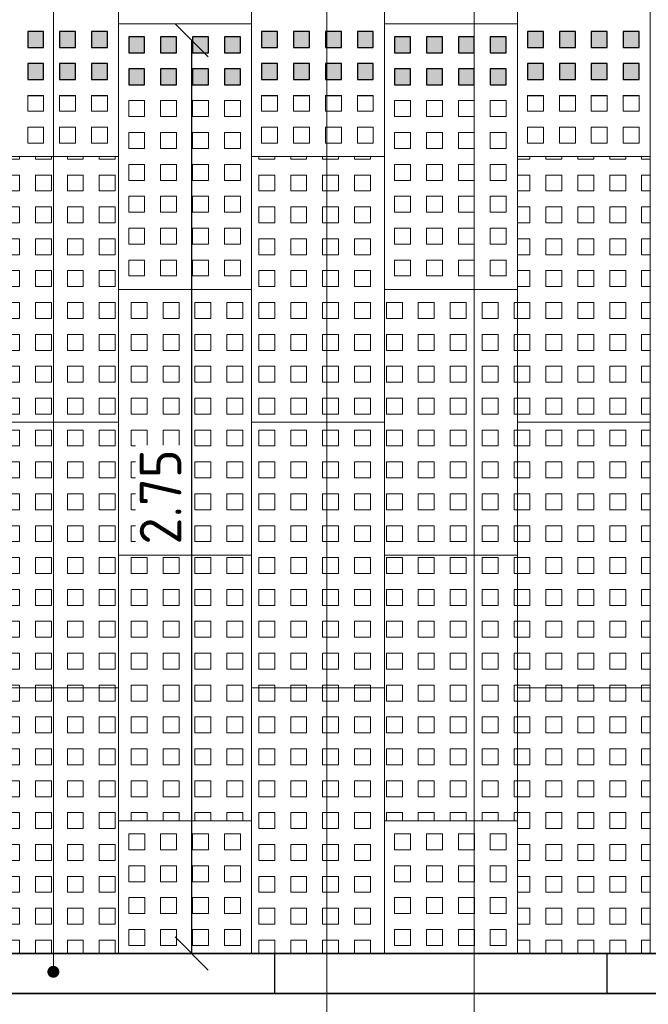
# Model space of a CAD drawing. Header units: metres. Extents: x -890 to 5635, y -951 to 6976.
# Tile 38 of 58: x 45.65 to 47.55, y 15.73 to 18.7. Entities that reach past the tile are written whole.
import ezdxf
from ezdxf import colors
from ezdxf.entities.mleader import LeaderData, LeaderLine
from ezdxf.math import Vec2, Vec3

# ---------------------------------------------------------------- set-up
doc = ezdxf.new("R2010")
doc.units = ezdxf.units.M
for name, color, linetype, lineweight in [('N-WE-VH-KANTOPSLUITING_OPSLUITBAND_120X250-G', 3, 'Continuous', 25), ('N-WE-VH-KANTOPSLUITING_OPSLUITBAND_120X250-S', 3, 'Continuous', 25), ('N-WE-VH-KANTOPSLUITING_VOORKANTBAND_OB_120x250-G', 3, 'Continuous', 35), ('N-WE-VH-VERHARDING_TEGEL_GRAS-A', 11, 'Continuous', 13), ('N-WE-VH-VERHARDING_TEGEL_GRAS-A2', 252, 'Continuous', 25), ('N-WE-VH-VERHARDING_TEGEL_GRAS-G', 70, 'Continuous', 15), ('X-XX-AL-AANPIJLING-T18', 10, 'Continuous', 18)]:
    doc.layers.add(name, color=color, linetype=linetype, lineweight=lineweight)
doc.layers.add('TM00_MAATVOERING', color=1, linetype='Continuous')
doc.styles.add('NLCS-ISO', font='NLCS-ISO.ttf')
doc.styles.add('NLCS-ISO-M20-T50', font='NLCS-ISO.ttf', dxfattribs={"height": 0.1})
doc.dimstyles.new('NLCS RODOR-DIM-050', dxfattribs={"dimscale": 0.05, "dimtxt": 2.5, "dimasz": 2, "dimexe": 1.25, "dimexo": 0.625, "dimtad": 1, "dimzin": 1, "dimdsep": 46, "dimtxsty": 'NLCS-ISO', "dimblk": 'OBLIQUE', "dimcen": 0, "dimse1": 1, "dimse2": 1, "dimclrd": 256, "dimclre": 1, "dimclrt": 256, "dimadec": 0, "dimazin": 0, "dimtfac": 1, "dimtmove": 2, "dimatfit": 3, "dimfxl": 1, "dimtfill": 1, "dimtolj": 1, "dimtzin": 0, "dimlwd": -1, "dimlwe": -1, "dimarcsym": 0})

# ---------------------------------------------------------------- blocks, each defined once
blk = doc.blocks.new('SVH-OPSLUITBAND_120X250_L1000_HD-MM')
for p, q in [((0, 120), (1000, 120)), ((0, 0), (0, 120)), ((1000, 0), (1000, 120)), ((0, 0), (1000, 0))]:
    blk.add_line(p, q)
blk = doc.blocks.new('TTE tegel')
at = {"layer": 'N-WE-VH-VERHARDING_TEGEL_GRAS-A'}
h = blk.add_hatch(dxfattribs=at)
h.set_pattern_fill('AVH-GRASTEGEL', color=256, scale=0.12, pattern_type=2)
h.set_pattern_definition([(0, (61.35034, 14.72604), (0, 0.048), [0.048, -0.048]), (90, (61.35034, 14.72604), (-0.048, 3e-18), [0.048, -0.048])])
h.paths.add_polyline_path([(61.3199, 14.6856), (61.3199, 15.4856), (61.7199, 15.4856), (61.7199, 14.6856)])
at = {"layer": 'N-WE-VH-VERHARDING_TEGEL_GRAS-G', "flags": 128}
blk.add_lwpolyline([(61.3199, 14.6856), (61.3199, 15.4856), (61.7199, 15.4856), (61.7199, 14.6856)], close=True, dxfattribs=at)
blk = doc.blocks.new('_Oblique')
at = {"color": 0, "linetype": 'ByBlock', "lineweight": -2}
blk.add_line((-0.5, -0.5), (0.5, 0.5), dxfattribs=at)
blk = doc.blocks.new('*D24')
at = {"layer": 'Defpoints', "color": 0, "transparency": 16777216}
for p in [(46.1725, 18.6356), (46.1725, 18.6356), (46.1725, 15.8856)]:
    blk.add_point(p, dxfattribs=at)
at = {"layer": 'TM00_MAATVOERING', "transparency": 16777216}
blk.add_line((46.1725, 15.8856), (46.1725, 18.6356), dxfattribs=at)
at = {"layer": 'TM00_MAATVOERING', "transparency": 16777216, "xscale": 0.1, "yscale": 0.1, "zscale": 0.1}
for p, rotation in [((46.1725, 18.6356), 90), ((46.1725, 15.8856), 270)]:
    blk.add_blockref('_Oblique', p, dxfattribs=dict(at, rotation=rotation))
at = {"layer": 'TM00_MAATVOERING', "transparency": 16777216, "insert": (46.0787, 17.2606), "char_height": 0.125, "attachment_point": 5, "rotation": 90, "style": 'NLCS-ISO', "bg_fill": 3, "box_fill_scale": 1.1, "bg_fill_color": 256, "bg_fill_true_color": 13158600, "bg_fill_transparency": 0}
blk.add_mtext('\\A1;2.75', dxfattribs=at)
blk = doc.blocks.new('_Dot')
at = {"color": 0, "linetype": 'ByBlock', "lineweight": -2}
blk.add_line((-0.5, 0), (-1, 0), dxfattribs=at)
at = {"color": 0, "linetype": 'ByBlock', "const_width": 0.5}
blk.add_lwpolyline([(-0.25, 0, 1), (0.25, 0, 1)], format="xyb", close=True, dxfattribs=at)

msp = doc.modelspace()

# ---------------------------------------------------------------- hatches: boundary and pattern name
at = {"layer": 'N-WE-VH-VERHARDING_TEGEL_GRAS-A'}
h = msp.add_hatch(dxfattribs=at)
h.set_pattern_fill('AVH-GRASTEGEL', color=256, scale=0.12, pattern_type=2)
h.set_pattern_definition([(0, (45.982945, 15.52604), (0, 0.048), [0.048, -0.048]), (90, (45.982945, 15.52604), (-0.048, 3e-18), [0.048, -0.048])])
h.paths.add_polyline_path([(45.9525, 15.8856), (45.9525, 16.2856), (46.3525, 16.2856), (46.3525, 15.8856)])
h = msp.add_hatch(dxfattribs=at)
h.set_pattern_fill('AVH-GRASTEGEL', color=256, scale=0.12, pattern_type=2)
h.set_pattern_definition([(0, (46.782945, 15.52604), (0, 0.048), [0.048, -0.048]), (90, (46.782945, 15.52604), (-0.048, 3e-18), [0.048, -0.048])])
h.paths.add_polyline_path([(46.7525, 15.8856), (46.7525, 16.2856), (47.1525, 16.2856), (47.1525, 15.8856)])

# ---------------------------------------------------------------- linework, layer by layer
at = {"layer": 'N-WE-VH-KANTOPSLUITING_OPSLUITBAND_120X250-G'}
msp.add_lwpolyline([(48.4225, 15.7656), (43.9225, 15.7656)], dxfattribs=at)
at = {"layer": 'N-WE-VH-KANTOPSLUITING_VOORKANTBAND_OB_120x250-G'}
msp.add_lwpolyline([(48.4225, 15.8856), (43.9225, 15.8856)], dxfattribs=at)
at = {"layer": 'N-WE-VH-VERHARDING_TEGEL_GRAS-A', "linetype": 'Continuous'}
for p, q in [((45.6789, 18.422), (45.6789, 18.47)), ((45.7269, 18.422), (45.7269, 18.47)), ((45.7749, 18.422), (45.7749, 18.47)), ((45.8229, 18.422), (45.8229, 18.47)), ((45.8709, 18.422), (45.8709, 18.47)), ((45.9189, 18.422), (45.9189, 18.47)), ((45.9829, 18.454), (46.0309, 18.454)), ((45.9829, 18.406), (45.9829, 18.454)), ((46.0309, 18.406), (46.0309, 18.454)), ((46.0789, 18.454), (46.1269, 18.454)), ((46.0789, 18.406), (46.0789, 18.454)), ((46.1269, 18.406), (46.1269, 18.454)), ((46.1749, 18.454), (46.2229, 18.454)), ((46.1749, 18.406), (46.1749, 18.454)), ((46.2229, 18.406), (46.2229, 18.454)), ((46.2709, 18.454), (46.3189, 18.454)), ((46.2709, 18.406), (46.2709, 18.454)), ((46.3189, 18.406), (46.3189, 18.454)), ((46.3829, 18.422), (46.3829, 18.47)), ((46.4309, 18.422), (46.4309, 18.47)), ((46.4789, 18.422), (46.4789, 18.47)), ((46.5269, 18.422), (46.5269, 18.47)), ((46.5749, 18.422), (46.5749, 18.47)), ((46.6229, 18.422), (46.6229, 18.47)), ((46.6709, 18.422), (46.6709, 18.47)), ((46.7189, 18.422), (46.7189, 18.47)), ((46.7829, 18.454), (46.8309, 18.454)), ((46.7829, 18.406), (46.7829, 18.454)), ((46.8309, 18.406), (46.8309, 18.454)), ((46.8789, 18.454), (46.9269, 18.454)), ((46.8789, 18.406), (46.8789, 18.454)), ((46.9269, 18.406), (46.9269, 18.454)), ((46.9749, 18.454), (47.0229, 18.454)), ((46.9749, 18.406), (46.9749, 18.454)), ((47.0229, 18.406), (47.0229, 18.454)), ((47.0709, 18.454), (47.1189, 18.454)), ((47.0709, 18.406), (47.0709, 18.454)), ((47.1189, 18.406), (47.1189, 18.454)), ((47.1829, 18.422), (47.1829, 18.47)), ((47.2309, 18.422), (47.2309, 18.47)), ((47.2789, 18.422), (47.2789, 18.47)), ((47.3269, 18.422), (47.3269, 18.47)), ((47.3749, 18.422), (47.3749, 18.47)), ((47.4229, 18.422), (47.4229, 18.47)), ((47.4709, 18.422), (47.4709, 18.47)), ((47.5189, 18.422), (47.5189, 18.47)), ((45.6789, 18.422), (45.7269, 18.422)), ((45.7749, 18.422), (45.8229, 18.422)), ((45.8709, 18.422), (45.9189, 18.422)), ((46.3829, 18.422), (46.4309, 18.422)), ((46.4789, 18.422), (46.5269, 18.422)), ((46.5749, 18.422), (46.6229, 18.422)), ((46.6709, 18.422), (46.7189, 18.422)), ((47.1829, 18.422), (47.2309, 18.422)), ((47.2789, 18.422), (47.3269, 18.422)), ((47.3749, 18.422), (47.4229, 18.422)), ((47.4709, 18.422), (47.5189, 18.422)), ((45.9829, 18.406), (46.0309, 18.406)), ((46.0789, 18.406), (46.1269, 18.406)), ((46.1749, 18.406), (46.2229, 18.406)), ((46.2709, 18.406), (46.3189, 18.406)), ((46.7829, 18.406), (46.8309, 18.406)), ((46.8789, 18.406), (46.9269, 18.406)), ((46.9749, 18.406), (47.0229, 18.406)), ((47.0709, 18.406), (47.1189, 18.406)), ((45.6789, 18.374), (45.7269, 18.374)), ((45.6789, 18.326), (45.6789, 18.374)), ((45.7269, 18.326), (45.7269, 18.374)), ((45.7749, 18.374), (45.8229, 18.374)), ((45.7749, 18.326), (45.7749, 18.374)), ((45.8229, 18.326), (45.8229, 18.374)), ((45.8709, 18.374), (45.9189, 18.374)), ((45.8709, 18.326), (45.8709, 18.374)), ((45.9189, 18.326), (45.9189, 18.374)), ((45.9829, 18.358), (46.0309, 18.358)), ((45.9829, 18.31), (45.9829, 18.358)), ((46.0309, 18.31), (46.0309, 18.358)), ((46.0789, 18.358), (46.1269, 18.358)), ((46.0789, 18.31), (46.0789, 18.358)), ((46.1269, 18.31), (46.1269, 18.358)), ((46.1749, 18.358), (46.2229, 18.358)), ((46.1749, 18.31), (46.1749, 18.358)), ((46.2229, 18.31), (46.2229, 18.358)), ((46.2709, 18.358), (46.3189, 18.358)), ((46.2709, 18.31), (46.2709, 18.358)), ((46.3189, 18.31), (46.3189, 18.358)), ((46.3829, 18.374), (46.4309, 18.374)), ((46.3829, 18.326), (46.3829, 18.374)), ((46.4309, 18.326), (46.4309, 18.374)), ((46.4789, 18.374), (46.5269, 18.374)), ((46.4789, 18.326), (46.4789, 18.374)), ((46.5269, 18.326), (46.5269, 18.374)), ((46.5749, 18.374), (46.6229, 18.374)), ((46.5749, 18.326), (46.5749, 18.374)), ((46.6229, 18.326), (46.6229, 18.374)), ((46.6709, 18.374), (46.7189, 18.374)), ((46.6709, 18.326), (46.6709, 18.374)), ((46.7189, 18.326), (46.7189, 18.374)), ((46.7829, 18.358), (46.8309, 18.358)), ((46.7829, 18.31), (46.7829, 18.358)), ((46.8309, 18.31), (46.8309, 18.358)), ((46.8789, 18.358), (46.9269, 18.358)), ((46.8789, 18.31), (46.8789, 18.358)), ((46.9269, 18.31), (46.9269, 18.358)), ((46.9749, 18.358), (47.0229, 18.358)), ((46.9749, 18.31), (46.9749, 18.358)), ((47.0229, 18.31), (47.0229, 18.358)), ((47.0709, 18.358), (47.1189, 18.358)), ((47.0709, 18.31), (47.0709, 18.358)), ((47.1189, 18.31), (47.1189, 18.358)), ((47.1829, 18.374), (47.2309, 18.374)), ((47.1829, 18.326), (47.1829, 18.374)), ((47.2309, 18.326), (47.2309, 18.374)), ((47.2789, 18.374), (47.3269, 18.374)), ((47.2789, 18.326), (47.2789, 18.374)), ((47.3269, 18.326), (47.3269, 18.374)), ((47.3749, 18.374), (47.4229, 18.374)), ((47.3749, 18.326), (47.3749, 18.374)), ((47.4229, 18.326), (47.4229, 18.374)), ((47.4709, 18.374), (47.5189, 18.374)), ((47.4709, 18.326), (47.4709, 18.374)), ((47.5189, 18.326), (47.5189, 18.374)), ((45.6789, 18.326), (45.7269, 18.326)), ((45.7749, 18.326), (45.8229, 18.326)), ((45.8709, 18.326), (45.9189, 18.326)), ((46.3829, 18.326), (46.4309, 18.326)), ((46.4789, 18.326), (46.5269, 18.326)), ((46.5749, 18.326), (46.6229, 18.326)), ((46.6709, 18.326), (46.7189, 18.326)), ((47.1829, 18.326), (47.2309, 18.326)), ((47.2789, 18.326), (47.3269, 18.326)), ((47.3749, 18.326), (47.4229, 18.326)), ((47.4709, 18.326), (47.5189, 18.326)), ((45.9829, 18.31), (46.0309, 18.31)), ((46.0789, 18.31), (46.1269, 18.31)), ((46.1749, 18.31), (46.2229, 18.31)), ((46.2709, 18.31), (46.3189, 18.31)), ((46.7829, 18.31), (46.8309, 18.31)), ((46.8789, 18.31), (46.9269, 18.31)), ((46.9749, 18.31), (47.0229, 18.31)), ((47.0709, 18.31), (47.1189, 18.31)), ((45.9829, 18.262), (46.0309, 18.262)), ((45.9829, 18.214), (45.9829, 18.262)), ((46.0309, 18.214), (46.0309, 18.262)), ((46.0789, 18.262), (46.1269, 18.262)), ((46.0789, 18.214), (46.0789, 18.262)), ((46.1269, 18.214), (46.1269, 18.262)), ((46.1749, 18.262), (46.2229, 18.262)), ((46.1749, 18.214), (46.1749, 18.262)), ((46.2229, 18.214), (46.2229, 18.262)), ((46.2709, 18.262), (46.3189, 18.262)), ((46.2709, 18.214), (46.2709, 18.262)), ((46.3189, 18.214), (46.3189, 18.262)), ((46.7829, 18.262), (46.8309, 18.262)), ((46.7829, 18.214), (46.7829, 18.262)), ((46.8309, 18.214), (46.8309, 18.262)), ((46.8789, 18.262), (46.9269, 18.262)), ((46.8789, 18.214), (46.8789, 18.262)), ((46.9269, 18.214), (46.9269, 18.262)), ((46.9749, 18.262), (47.0229, 18.262)), ((46.9749, 18.214), (46.9749, 18.262)), ((47.0229, 18.214), (47.0229, 18.262)), ((47.0709, 18.262), (47.1189, 18.262)), ((47.0709, 18.214), (47.0709, 18.262)), ((47.1189, 18.214), (47.1189, 18.262)), ((45.9829, 18.214), (46.0309, 18.214)), ((46.0789, 18.214), (46.1269, 18.214)), ((46.1749, 18.214), (46.2229, 18.214)), ((46.2709, 18.214), (46.3189, 18.214)), ((46.7829, 18.214), (46.8309, 18.214)), ((46.8789, 18.214), (46.9269, 18.214)), ((46.9749, 18.214), (47.0229, 18.214)), ((47.0709, 18.214), (47.1189, 18.214)), ((45.9829, 18.166), (46.0309, 18.166)), ((45.9829, 18.118), (45.9829, 18.166)), ((46.0309, 18.118), (46.0309, 18.166)), ((46.0789, 18.166), (46.1269, 18.166)), ((46.0789, 18.118), (46.0789, 18.166)), ((46.1269, 18.118), (46.1269, 18.166)), ((46.1749, 18.166), (46.2229, 18.166)), ((46.1749, 18.118), (46.1749, 18.166)), ((46.2229, 18.118), (46.2229, 18.166)), ((46.2709, 18.166), (46.3189, 18.166)), ((46.2709, 18.118), (46.2709, 18.166)), ((46.3189, 18.118), (46.3189, 18.166)), ((46.7829, 18.166), (46.8309, 18.166)), ((46.7829, 18.118), (46.7829, 18.166)), ((46.8309, 18.118), (46.8309, 18.166)), ((46.8789, 18.166), (46.9269, 18.166)), ((46.8789, 18.118), (46.8789, 18.166)), ((46.9269, 18.118), (46.9269, 18.166)), ((46.9749, 18.166), (47.0229, 18.166)), ((46.9749, 18.118), (46.9749, 18.166)), ((47.0229, 18.118), (47.0229, 18.166)), ((47.0709, 18.166), (47.1189, 18.166)), ((47.0709, 18.118), (47.0709, 18.166)), ((47.1189, 18.118), (47.1189, 18.166)), ((45.9829, 18.118), (46.0309, 18.118)), ((46.0789, 18.118), (46.1269, 18.118)), ((46.1749, 18.118), (46.2229, 18.118)), ((46.2709, 18.118), (46.3189, 18.118)), ((46.7829, 18.118), (46.8309, 18.118)), ((46.8789, 18.118), (46.9269, 18.118)), ((46.9749, 18.118), (47.0229, 18.118)), ((47.0709, 18.118), (47.1189, 18.118)), ((45.9829, 18.07), (46.0309, 18.07)), ((45.9829, 18.022), (45.9829, 18.07)), ((46.0309, 18.022), (46.0309, 18.07)), ((46.0789, 18.07), (46.1269, 18.07)), ((46.0789, 18.022), (46.0789, 18.07)), ((46.1269, 18.022), (46.1269, 18.07)), ((46.1749, 18.07), (46.2229, 18.07)), ((46.1749, 18.022), (46.1749, 18.07)), ((46.2229, 18.022), (46.2229, 18.07)), ((46.2709, 18.07), (46.3189, 18.07)), ((46.2709, 18.022), (46.2709, 18.07)), ((46.3189, 18.022), (46.3189, 18.07)), ((46.7829, 18.07), (46.8309, 18.07)), ((46.7829, 18.022), (46.7829, 18.07)), ((46.8309, 18.022), (46.8309, 18.07)), ((46.8789, 18.07), (46.9269, 18.07)), ((46.8789, 18.022), (46.8789, 18.07)), ((46.9269, 18.022), (46.9269, 18.07)), ((46.9749, 18.07), (47.0229, 18.07)), ((46.9749, 18.022), (46.9749, 18.07)), ((47.0229, 18.022), (47.0229, 18.07)), ((47.0709, 18.07), (47.1189, 18.07)), ((47.0709, 18.022), (47.0709, 18.07)), ((47.1189, 18.022), (47.1189, 18.07)), ((45.9829, 18.022), (46.0309, 18.022)), ((46.0789, 18.022), (46.1269, 18.022)), ((46.1749, 18.022), (46.2229, 18.022)), ((46.2709, 18.022), (46.3189, 18.022)), ((46.7829, 18.022), (46.8309, 18.022)), ((46.8789, 18.022), (46.9269, 18.022)), ((46.9749, 18.022), (47.0229, 18.022)), ((47.0709, 18.022), (47.1189, 18.022)), ((45.9829, 17.974), (46.0309, 17.974)), ((45.9829, 17.926), (45.9829, 17.974)), ((46.0309, 17.926), (46.0309, 17.974)), ((46.0789, 17.974), (46.1269, 17.974)), ((46.0789, 17.926), (46.0789, 17.974)), ((46.1269, 17.926), (46.1269, 17.974)), ((46.1749, 17.974), (46.2229, 17.974)), ((46.1749, 17.926), (46.1749, 17.974)), ((46.2229, 17.926), (46.2229, 17.974)), ((46.2709, 17.974), (46.3189, 17.974)), ((46.2709, 17.926), (46.2709, 17.974)), ((46.3189, 17.926), (46.3189, 17.974)), ((46.7829, 17.974), (46.8309, 17.974)), ((46.7829, 17.926), (46.7829, 17.974)), ((46.8309, 17.926), (46.8309, 17.974)), ((46.8789, 17.974), (46.9269, 17.974)), ((46.8789, 17.926), (46.8789, 17.974)), ((46.9269, 17.926), (46.9269, 17.974)), ((46.9749, 17.974), (47.0229, 17.974)), ((46.9749, 17.926), (46.9749, 17.974)), ((47.0229, 17.926), (47.0229, 17.974)), ((47.0709, 17.974), (47.1189, 17.974)), ((47.0709, 17.926), (47.0709, 17.974)), ((47.1189, 17.926), (47.1189, 17.974)), ((45.9829, 17.926), (46.0309, 17.926)), ((46.0789, 17.926), (46.1269, 17.926)), ((46.1749, 17.926), (46.2229, 17.926)), ((46.2709, 17.926), (46.3189, 17.926)), ((46.7829, 17.926), (46.8309, 17.926)), ((46.8789, 17.926), (46.9269, 17.926)), ((46.9749, 17.926), (47.0229, 17.926)), ((47.0709, 17.926), (47.1189, 17.926))]:
    msp.add_line(p, q, dxfattribs=at)
at = {"layer": 'N-WE-VH-VERHARDING_TEGEL_GRAS-A', "color": 251}
for points in [[(45.6789, 18.662), (45.7269, 18.662), (45.6789, 18.614), (45.7269, 18.614)], [(45.7749, 18.662), (45.8229, 18.662), (45.7749, 18.614), (45.8229, 18.614)], [(45.8709, 18.662), (45.9189, 18.662), (45.8709, 18.614), (45.9189, 18.614)], [(46.3829, 18.662), (46.4309, 18.662), (46.3829, 18.614), (46.4309, 18.614)], [(46.4789, 18.662), (46.5269, 18.662), (46.4789, 18.614), (46.5269, 18.614)], [(46.5749, 18.662), (46.6229, 18.662), (46.5749, 18.614), (46.6229, 18.614)], [(46.6709, 18.662), (46.7189, 18.662), (46.6709, 18.614), (46.7189, 18.614)], [(47.1829, 18.662), (47.2309, 18.662), (47.1829, 18.614), (47.2309, 18.614)], [(47.2789, 18.662), (47.3269, 18.662), (47.2789, 18.614), (47.3269, 18.614)], [(47.3749, 18.662), (47.4229, 18.662), (47.3749, 18.614), (47.4229, 18.614)], [(47.4709, 18.662), (47.5189, 18.662), (47.4709, 18.614), (47.5189, 18.614)], [(46.2709, 18.646), (46.3189, 18.646), (46.2709, 18.598), (46.3189, 18.598)], [(46.7829, 18.646), (46.8309, 18.646), (46.7829, 18.598), (46.8309, 18.598)], [(46.8789, 18.646), (46.9269, 18.646), (46.8789, 18.598), (46.9269, 18.598)], [(46.9749, 18.646), (47.0229, 18.646), (46.9749, 18.598), (47.0229, 18.598)], [(47.0709, 18.646), (47.1189, 18.646), (47.0709, 18.598), (47.1189, 18.598)], [(45.6789, 18.566), (45.7269, 18.566), (45.6789, 18.518), (45.7269, 18.518)], [(45.7749, 18.566), (45.8229, 18.566), (45.7749, 18.518), (45.8229, 18.518)], [(45.8709, 18.566), (45.9189, 18.566), (45.8709, 18.518), (45.9189, 18.518)], [(46.3829, 18.566), (46.4309, 18.566), (46.3829, 18.518), (46.4309, 18.518)], [(46.4789, 18.566), (46.5269, 18.566), (46.4789, 18.518), (46.5269, 18.518)], [(46.5749, 18.566), (46.6229, 18.566), (46.5749, 18.518), (46.6229, 18.518)], [(46.6709, 18.566), (46.7189, 18.566), (46.6709, 18.518), (46.7189, 18.518)], [(47.1829, 18.566), (47.2309, 18.566), (47.1829, 18.518), (47.2309, 18.518)], [(47.2789, 18.566), (47.3269, 18.566), (47.2789, 18.518), (47.3269, 18.518)], [(47.3749, 18.566), (47.4229, 18.566), (47.3749, 18.518), (47.4229, 18.518)], [(47.4709, 18.566), (47.5189, 18.566), (47.4709, 18.518), (47.5189, 18.518)], [(46.2709, 18.55), (46.3189, 18.55), (46.2709, 18.502), (46.3189, 18.502)], [(46.7829, 18.55), (46.8309, 18.55), (46.7829, 18.502), (46.8309, 18.502)], [(46.8789, 18.55), (46.9269, 18.55), (46.8789, 18.502), (46.9269, 18.502)], [(46.9749, 18.55), (47.0229, 18.55), (46.9749, 18.502), (47.0229, 18.502)], [(47.0709, 18.55), (47.1189, 18.55), (47.0709, 18.502), (47.1189, 18.502)]]:
    msp.add_solid(points, dxfattribs=at)
at = {"layer": 'N-WE-VH-VERHARDING_TEGEL_GRAS-A2', "color": 252, "linetype": 'Continuous', "true_color": 0x939598}
for p, q in [((45.6789, 18.47), (45.7269, 18.47)), ((45.7749, 18.47), (45.8229, 18.47)), ((45.8709, 18.47), (45.9189, 18.47)), ((46.3829, 18.47), (46.4309, 18.47)), ((46.4789, 18.47), (46.5269, 18.47)), ((46.5749, 18.47), (46.6229, 18.47)), ((46.6709, 18.47), (46.7189, 18.47)), ((47.1829, 18.47), (47.2309, 18.47)), ((47.2789, 18.47), (47.3269, 18.47)), ((47.3749, 18.47), (47.4229, 18.47)), ((47.4709, 18.47), (47.5189, 18.47))]:
    msp.add_line(p, q, dxfattribs=at)
at = {"layer": 'N-WE-VH-VERHARDING_TEGEL_GRAS-A2', "color": 11, "linetype": 'Continuous'}
for points in [[(45.6789, 18.662), (45.6789, 18.614), (45.7269, 18.614), (45.7269, 18.662)], [(45.7749, 18.662), (45.7749, 18.614), (45.8229, 18.614), (45.8229, 18.662)], [(45.8709, 18.662), (45.8709, 18.614), (45.9189, 18.614), (45.9189, 18.662)], [(46.3829, 18.662), (46.3829, 18.614), (46.4309, 18.614), (46.4309, 18.662)], [(46.4789, 18.662), (46.4789, 18.614), (46.5269, 18.614), (46.5269, 18.662)], [(46.5749, 18.662), (46.5749, 18.614), (46.6229, 18.614), (46.6229, 18.662)], [(46.6709, 18.662), (46.6709, 18.614), (46.7189, 18.614), (46.7189, 18.662)], [(47.1829, 18.662), (47.1829, 18.614), (47.2309, 18.614), (47.2309, 18.662)], [(47.2789, 18.662), (47.2789, 18.614), (47.3269, 18.614), (47.3269, 18.662)], [(47.3749, 18.662), (47.3749, 18.614), (47.4229, 18.614), (47.4229, 18.662)], [(47.4709, 18.662), (47.4709, 18.614), (47.5189, 18.614), (47.5189, 18.662)], [(45.9829, 18.646), (45.9829, 18.598), (46.0309, 18.598), (46.0309, 18.646)], [(46.0789, 18.646), (46.0789, 18.598), (46.1269, 18.598), (46.1269, 18.646)], [(46.1749, 18.646), (46.1749, 18.598), (46.2229, 18.598), (46.2229, 18.646)], [(46.2709, 18.646), (46.2709, 18.598), (46.3189, 18.598), (46.3189, 18.646)], [(46.7829, 18.646), (46.7829, 18.598), (46.8309, 18.598), (46.8309, 18.646)], [(46.8789, 18.646), (46.8789, 18.598), (46.9269, 18.598), (46.9269, 18.646)], [(46.9749, 18.646), (46.9749, 18.598), (47.0229, 18.598), (47.0229, 18.646)], [(47.0709, 18.646), (47.0709, 18.598), (47.1189, 18.598), (47.1189, 18.646)], [(45.6789, 18.566), (45.6789, 18.518), (45.7269, 18.518), (45.7269, 18.566)], [(45.7749, 18.566), (45.7749, 18.518), (45.8229, 18.518), (45.8229, 18.566)], [(45.8709, 18.566), (45.8709, 18.518), (45.9189, 18.518), (45.9189, 18.566)], [(46.3829, 18.566), (46.3829, 18.518), (46.4309, 18.518), (46.4309, 18.566)], [(46.4789, 18.566), (46.4789, 18.518), (46.5269, 18.518), (46.5269, 18.566)], [(46.5749, 18.566), (46.5749, 18.518), (46.6229, 18.518), (46.6229, 18.566)], [(46.6709, 18.566), (46.6709, 18.518), (46.7189, 18.518), (46.7189, 18.566)], [(47.1829, 18.566), (47.1829, 18.518), (47.2309, 18.518), (47.2309, 18.566)], [(47.2789, 18.566), (47.2789, 18.518), (47.3269, 18.518), (47.3269, 18.566)], [(47.3749, 18.566), (47.3749, 18.518), (47.4229, 18.518), (47.4229, 18.566)], [(47.4709, 18.566), (47.4709, 18.518), (47.5189, 18.518), (47.5189, 18.566)], [(45.9829, 18.55), (45.9829, 18.502), (46.0309, 18.502), (46.0309, 18.55)], [(46.0789, 18.55), (46.0789, 18.502), (46.1269, 18.502), (46.1269, 18.55)], [(46.1749, 18.55), (46.1749, 18.502), (46.2229, 18.502), (46.2229, 18.55)], [(46.2709, 18.55), (46.2709, 18.502), (46.3189, 18.502), (46.3189, 18.55)], [(46.7829, 18.55), (46.7829, 18.502), (46.8309, 18.502), (46.8309, 18.55)], [(46.8789, 18.55), (46.8789, 18.502), (46.9269, 18.502), (46.9269, 18.55)], [(46.9749, 18.55), (46.9749, 18.502), (47.0229, 18.502), (47.0229, 18.55)], [(47.0709, 18.55), (47.0709, 18.502), (47.1189, 18.502), (47.1189, 18.55)]]:
    msp.add_lwpolyline(points, close=True, dxfattribs=at)
at = {"layer": 'N-WE-VH-VERHARDING_TEGEL_GRAS-G', "flags": 128}
for points in [[(45.9525, 18.6856), (45.9525, 19.4856), (46.3525, 19.4856), (46.3525, 18.6856)], [(46.7525, 18.6856), (46.7525, 19.4856), (47.1525, 19.4856), (47.1525, 18.6856)], [(45.5525, 18.2856), (45.5525, 19.0856), (45.9525, 19.0856), (45.9525, 18.2856)], [(46.3525, 18.2856), (46.3525, 19.0856), (46.7525, 19.0856), (46.7525, 18.2856)], [(47.1525, 18.2856), (47.1525, 19.0856), (47.5525, 19.0856), (47.5525, 18.2856)], [(45.9525, 17.8856), (45.9525, 18.6856), (46.3525, 18.6856), (46.3525, 17.8856)], [(46.7525, 17.8856), (46.7525, 18.6856), (47.1525, 18.6856), (47.1525, 17.8856)], [(45.9525, 15.8856), (45.9525, 16.2856), (46.3525, 16.2856), (46.3525, 15.8856)], [(46.7525, 15.8856), (46.7525, 16.2856), (47.1525, 16.2856), (47.1525, 15.8856)], [(43.9225, 15.7656), (43.9225, 12.942), (48.7525, 12.942), (48.7525, 15.7656)]]:
    msp.add_lwpolyline(points, close=True, dxfattribs=at)

# ---------------------------------------------------------------- block references
at = {"layer": 'N-WE-VH-KANTOPSLUITING_OPSLUITBAND_120X250-S', "xscale": 0.001, "yscale": 0.001, "zscale": 0.001}
for p in [(45.4225, 15.7656), (46.4225, 15.7656), (47.4225, 15.7656)]:
    msp.add_blockref('SVH-OPSLUITBAND_120X250_L1000_HD-MM', p, dxfattribs=at)
at = {"layer": 'N-WE-VH-VERHARDING_TEGEL_GRAS-A'}
for p in [(-15.7674, 2.8), (-14.9674, 2.8), (-14.1674, 2.8), (-15.3674, 2.4), (-14.5674, 2.4), (-15.7674, 2), (-14.9674, 2), (-14.1674, 2), (-15.3674, 1.6), (-14.5674, 1.6), (-15.7674, 1.2), (-14.9674, 1.2), (-14.1674, 1.2)]:
    msp.add_blockref('TTE tegel', p, dxfattribs=at)

# ---------------------------------------------------------------- leaders
at = {"layer": 'X-XX-AL-AANPIJLING-T18'}
ml = msp.add_multileader_mtext('Standard', dxfattribs=at)
ml.set_content('nieuw aan te planten boom, zie plantsoenlijst', color=2, style='NLCS-ISO-M20-T50')
ml.set_leader_properties(color=256, linetype='ByLayer', lineweight=-1)
ml.set_arrow_properties(name='DOT')
ml.build(insert=Vec2(0, 0))
ml.multileader.update_dxf_attribs({"text_left_attachment_type": 3, "text_right_attachment_type": 5, "dogleg_length": 0.036, "arrow_head_size": 0.036})
ctx = ml.context
ctx.base_point, ctx.char_height, ctx.arrow_head_size, ctx.landing_gap_size, ctx.plane_origin, ctx.plane_x_axis, ctx.plane_y_axis = Vec3(46.5789, 21.2216), 0.09, 0.036, 0.045, Vec3(46.5789, 13.3755), Vec3(0, 1), Vec3(-1, 0)
ctx.left_attachment, ctx.right_attachment = 3, 5
notes = []
notes.append((ctx, [(0, (1, 1, 0), (46.5789, 21.1856), (0, 1), 0.036, [(0, [(46.5789, 13.3755)], 0, [])])]))
ctx.mtext.insert, ctx.mtext.text_direction, ctx.mtext.rotation, ctx.mtext.flow_direction = Vec3(46.5204, 21.2666), Vec3(0, 1), 1.570796, 5
ml = msp.add_multileader_mtext('Standard', dxfattribs=at)
ml.set_content('blokhaag, zie plantsoenlijst', color=2, style='NLCS-ISO-M20-T50')
ml.set_leader_properties(color=256, linetype='ByLayer', lineweight=-1)
ml.set_arrow_properties(name='DOT')
ml.build(insert=Vec2(0, 0))
ml.multileader.update_dxf_attribs({"text_left_attachment_type": 3, "text_right_attachment_type": 5, "dogleg_length": 0.036, "arrow_head_size": 0.036})
ctx = ml.context
ctx.base_point, ctx.char_height, ctx.arrow_head_size, ctx.landing_gap_size, ctx.plane_origin, ctx.plane_x_axis, ctx.plane_y_axis = Vec3(47.0223, 21.2216), 0.09, 0.036, 0.045, Vec3(47.0223, 15.492), Vec3(0, 1), Vec3(-1, 0)
ctx.left_attachment, ctx.right_attachment = 3, 5
notes.append((ctx, [(0, (1, 1, 0), (47.0223, 21.1856), (0, 1), 0.036, [(0, [(47.0223, 15.234)], 0, [])])]))
ctx.mtext.insert, ctx.mtext.text_direction, ctx.mtext.rotation, ctx.mtext.flow_direction = Vec3(46.9638, 21.2666), Vec3(0, 1), 1.570796, 5
for ctx, leaders in notes:
    for number, flags, end, landing, length, lines in leaders:
        leader = LeaderData()
        leader.index, (leader.has_last_leader_line, leader.has_dogleg_vector, leader.attachment_direction) = number, flags
        leader.last_leader_point, leader.dogleg_vector, leader.dogleg_length = Vec3(end), Vec3(landing), length
        for number, points, colour, breaks in lines:
            line = LeaderLine()
            line.index, line.vertices, line.color, line.breaks = number, Vec3.list(points), colors.encode_raw_color(colour), breaks
            leader.lines.append(line)
        ctx.leaders.append(leader)

# ---------------------------------------------------------------- next in the draw order: dimensions: what is measured, and where the dimension line sits
at = {"layer": 'TM00_MAATVOERING'}
dim = msp.add_linear_dim(base=(46.1725, 18.6356), p1=(46.1725, 15.8856), p2=(46.1725, 18.6356), angle=90, dimstyle='NLCS RODOR-DIM-050', dxfattribs=at)
dim.commit()
dim.dimension.update_dxf_attribs({"geometry": '*D24', "text_midpoint": (46.0787, 17.2606)})

# ---------------------------------------------------------------- next in the draw order: linework, layer by layer
msp.add_circle((74.4072, 12.7269), 964.0442)
at = {"layer": 'N-WE-VH-VERHARDING_TEGEL_GRAS-A', "color": 251}
for points in [[(45.9829, 18.646), (46.0309, 18.646), (45.9829, 18.598), (46.0309, 18.598)], [(46.0789, 18.646), (46.1269, 18.646), (46.0789, 18.598), (46.1269, 18.598)], [(46.1749, 18.646), (46.2229, 18.646), (46.1749, 18.598), (46.2229, 18.598)], [(45.9829, 18.55), (46.0309, 18.55), (45.9829, 18.502), (46.0309, 18.502)], [(46.0789, 18.55), (46.1269, 18.55), (46.0789, 18.502), (46.1269, 18.502)], [(46.1749, 18.55), (46.2229, 18.55), (46.1749, 18.502), (46.2229, 18.502)]]:
    msp.add_solid(points, dxfattribs=at)

# ---------------------------------------------------------------- next in the draw order: leaders
at = {"layer": 'X-XX-AL-AANPIJLING-T18'}
ml = msp.add_multileader_mtext('Standard', dxfattribs=at)
ml.set_content('opsluitband 120x250 mm, kleur: grijs', color=2, style='NLCS-ISO-M20-T50')
ml.set_leader_properties(color=256, linetype='ByLayer', lineweight=-1)
ml.set_arrow_properties(name='DOT')
ml.build(insert=Vec2(0, 0))
ml.multileader.update_dxf_attribs({"text_left_attachment_type": 3, "text_right_attachment_type": 5, "dogleg_length": 0.036, "arrow_head_size": 0.036})
ctx = ml.context
ctx.base_point, ctx.char_height, ctx.arrow_head_size, ctx.landing_gap_size, ctx.plane_origin, ctx.plane_x_axis, ctx.plane_y_axis = Vec3(45.7562, 21.2216), 0.09, 0.036, 0.045, Vec3(45.7562, 19.1663), Vec3(0, 1), Vec3(-1, 0)
ctx.left_attachment, ctx.right_attachment = 3, 5
notes = []
notes.append((ctx, [(0, (1, 1, 0), (45.7562, 21.1856), (0, 1), 0.036, [(0, [(45.7562, 15.8307)], 0, [])])]))
ctx.mtext.insert, ctx.mtext.text_direction, ctx.mtext.rotation, ctx.mtext.flow_direction = Vec3(45.6977, 21.2666), Vec3(0, 1), 1.570796, 5
for ctx, leaders in notes:
    for number, flags, end, landing, length, lines in leaders:
        leader = LeaderData()
        leader.index, (leader.has_last_leader_line, leader.has_dogleg_vector, leader.attachment_direction) = number, flags
        leader.last_leader_point, leader.dogleg_vector, leader.dogleg_length = Vec3(end), Vec3(landing), length
        for number, points, colour, breaks in lines:
            line = LeaderLine()
            line.index, line.vertices, line.color, line.breaks = number, Vec3.list(points), colors.encode_raw_color(colour), breaks
            leader.lines.append(line)
        ctx.leaders.append(leader)

doc.saveas('drawing.dxf')
